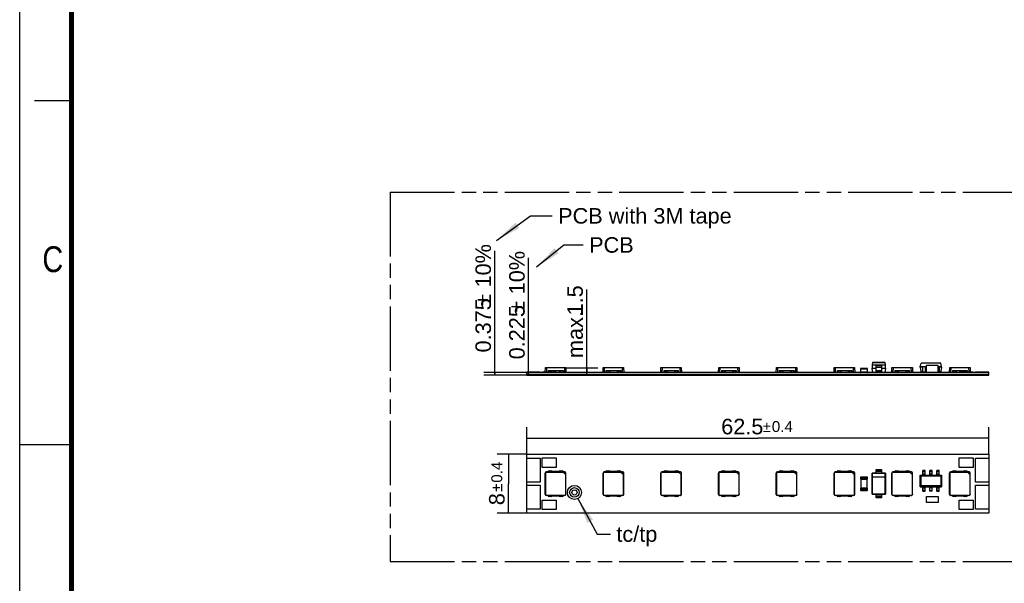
# Model space of a CAD drawing. Header units: millimetres. Extents: x 0 to 210, y 0 to 297.
# Tile 2 of 7: x 0 to 133, y 130 to 206. Entities that reach past the tile are written whole.
import ezdxf
from ezdxf.enums import TextEntityAlignment as Align

# ---------------------------------------------------------------- set-up
doc = ezdxf.new("R2010")
doc.units = ezdxf.units.MM
doc.header["$LTSCALE"] = 19.36
doc.linetypes.add('PHANTOM', pattern=[0.8, 0.45, -0.05, 0.1, -0.05, 0.1, -0.05])
doc.layers.get('0').update_dxf_attribs({"linetype": 'CONTINUOUS'})
for name, color, linetype in [('DEFAULT_3', 7, 'PHANTOM'), ('Z_CURVE', 7, 'CONTINUOUS'), ('Z_DIM_2D', 7, 'CONTINUOUS'), ('Z_NOTICE', 7, 'CONTINUOUS')]:
    doc.layers.add(name, color=color, linetype=linetype)
doc.styles.get("Standard").update_dxf_attribs({"font": 'txt', "width": 0.7})
doc.styles.add('TEXTSTYLE_2', font='txt', dxfattribs={"width": 0.75})
doc.styles.add('TEXTSTYLE_3', font='helveticaneueltw1g-ltcn.otf')
doc.styles.add('TEXTSTYLE_4', font='gdt', dxfattribs={"width": 0.7})
doc.dimstyles.new('DIMSTYLE_1', dxfattribs={"dimtxt": 2.1, "dimasz": 3.5, "dimexe": 1.5, "dimexo": 0, "dimgap": 0.525, "dimtad": 1, "dimdsep": 46, "dimtxsty": 'TEXTSTYLE_3', "dimblk": '_FILLED', "dimblk1": '_FILLED', "dimblk2": '_FILLED', "dimcen": 0.09, "dimclrt": 5, "dimazin": 2, "dimtol": 1, "dimtp": 0.4, "dimtm": 0.4, "dimtfac": 1, "dimtofl": 0, "dimtmove": 0, "dimatfit": 3, "dimldrblk": '_FILLED', "dimfxl": 0, "dimtolj": 1, "dimarcsym": 0})
doc.dimstyles.new('DIMSTYLE_2', dxfattribs={"dimtxt": 2.1, "dimasz": 3.5, "dimexe": 1.5, "dimexo": 0, "dimgap": 0.525, "dimtad": 1, "dimdsep": 46, "dimtxsty": 'TEXTSTYLE_3', "dimblk": '_FILLED', "dimblk1": '_FILLED', "dimblk2": '_FILLED', "dimcen": 0.09, "dimclrt": 5, "dimazin": 2, "dimtp": 0.1, "dimtm": 0.1, "dimtfac": 1, "dimtofl": 0, "dimtmove": 0, "dimatfit": 3, "dimldrblk": '_FILLED', "dimfxl": 0, "dimtolj": 1, "dimarcsym": 0})
doc.dimstyles.new('DIMSTYLE_3', dxfattribs={"dimtxt": 2.1, "dimasz": 3.5, "dimexe": 1.5, "dimexo": 0, "dimgap": 0.525, "dimtad": 1, "dimdec": 3, "dimdsep": 46, "dimtxsty": 'TEXTSTYLE_3', "dimblk": '_FILLED', "dimblk1": '_FILLED', "dimblk2": '_FILLED', "dimcen": 0.09, "dimclrt": 5, "dimazin": 2, "dimtp": 0.1, "dimtm": 0.1, "dimtfac": 1, "dimtdec": 3, "dimtofl": 0, "dimtmove": 0, "dimatfit": 3, "dimldrblk": '_FILLED', "dimfxl": 0, "dimtolj": 1, "dimarcsym": 0})
doc.dimstyles.get("Standard").update_dxf_attribs({"dimtxt": 3.5, "dimasz": 3.5, "dimexe": 1.5, "dimexo": 0, "dimtad": 1, "dimdsep": 46, "dimtxsty": 'Standard', "dimblk": '_FILLED', "dimblk1": '_FILLED', "dimblk2": '_FILLED', "dimcen": 0.09, "dimclrt": 5, "dimazin": 2, "dimtol": 1, "dimtp": 0.05, "dimtm": 0.05, "dimtfac": 1, "dimtofl": 0, "dimtmove": 0, "dimatfit": 3, "dimldrblk": '_FILLED', "dimfxl": 0, "dimtolj": 1, "dimarcsym": 0})

# ---------------------------------------------------------------- blocks, each defined once
blk = doc.blocks.new('*D2')
at = {"layer": 'Z_DIM_2D', "color": 2, "linetype": 'Continuous', "transparency": 16777216}
for p, q in [((68.59, 147.19), (68.59, 150.86)), ((131.09, 147.19), (131.09, 150.86)), ((68.59, 149.36), (99.84, 149.36)), ((131.09, 149.36), (99.84, 149.36))]:
    blk.add_line(p, q, dxfattribs=at)
at = {"layer": 'Z_DIM_2D', "color": 5, "linetype": 'Continuous', "transparency": 16777216}
for s, height, style, p in [('62.5', 2.1, 'TEXTSTYLE_3', (97.75, 149.88)), ('`', 1.47, 'TEXTSTYLE_4', (101.08, 150.2)), ('0.4', 1.47, 'TEXTSTYLE_3', (103.17, 150.2))]:
    blk.add_text(s, height=height, dxfattribs=dict(at, style=style)).set_placement(p, align=Align.CENTER)
blk = doc.blocks.new('_FILLED')
at = {"color": 0, "linetype": 'ByBlock'}
blk.add_solid([(0, 0), (-1, 0.125), (-1, -0.125)], dxfattribs=at)
blk = doc.blocks.new('_NONE')
blk = doc.blocks.new('*D3')
at = {"layer": 'Z_DIM_2D', "color": 2, "linetype": 'Continuous', "transparency": 16777216}
for p, q in [((68.59, 147.19), (64.61, 147.19)), ((66.11, 147.19), (66.11, 143.19)), ((66.11, 139.19), (66.11, 143.19)), ((68.59, 139.19), (64.61, 139.19))]:
    blk.add_line(p, q, dxfattribs=at)
at = {"layer": 'Z_DIM_2D', "color": 5, "linetype": 'Continuous', "transparency": 16777216}
for s, height, style, p in [('0.4', 1.47, 'TEXTSTYLE_3', (65.27, 144.75)), ('`', 1.47, 'TEXTSTYLE_4', (65.27, 142.66)), ('8', 2.1, 'TEXTSTYLE_3', (65.59, 141.1))]:
    blk.add_text(s, height=height, rotation=90, dxfattribs=dict(at, style=style)).set_placement(p, align=Align.CENTER)
blk = doc.blocks.new('*D4')
at = {"layer": 'Z_DIM_2D', "color": 2, "linetype": 'Continuous', "transparency": 16777216}
for p, q in [((76.7, 158.39), (76.7, 169.49)), ((73.73, 158.9), (78.2, 158.9)), ((76.7, 158.9), (76.7, 158.39)), ((76.7, 157.88), (76.7, 158.39))]:
    blk.add_line(p, q, dxfattribs=at)
at = {"layer": 'Z_DIM_2D', "color": 5, "linetype": 'Continuous', "transparency": 16777216, "style": 'TEXTSTYLE_3'}
for s, p in [('1.5', (76.18, 165.97)), ('max. ', (76.18, 160.2))]:
    blk.add_text(s, height=2.1, rotation=90, dxfattribs=at).set_placement(p)
blk = doc.blocks.new('*D5')
at = {"layer": 'Z_DIM_2D', "color": 2, "linetype": 'Continuous', "transparency": 16777216}
for p, q in [((64.27, 158.07), (64.27, 174.7)), ((68.59, 158.25), (62.77, 158.25)), ((68.59, 157.88), (62.77, 157.88)), ((64.27, 158.25), (64.27, 158.07)), ((64.27, 157.88), (64.27, 158.07))]:
    blk.add_line(p, q, dxfattribs=at)
at = {"layer": 'Z_DIM_2D', "color": 5, "linetype": 'Continuous', "transparency": 16777216}
for s, style, p in [('10%', 'TEXTSTYLE_3', (63.75, 169.76)), ('`', 'TEXTSTYLE_4', (63.75, 167.31)), ('0.375', 'TEXTSTYLE_3', (63.75, 160.96))]:
    blk.add_text(s, height=2.1, rotation=90, dxfattribs=dict(at, style=style)).set_placement(p)
blk = doc.blocks.new('*D6')
at = {"layer": 'Z_DIM_2D', "color": 2, "linetype": 'Continuous', "transparency": 16777216}
for p, q in [((68.83, 158.14), (68.83, 173.77)), ((68.83, 158.25), (68.83, 158.14)), ((68.83, 158.03), (68.83, 158.14))]:
    blk.add_line(p, q, dxfattribs=at)
at = {"layer": 'Z_DIM_2D', "color": 5, "linetype": 'Continuous', "transparency": 16777216}
for s, style, p in [('10%', 'TEXTSTYLE_3', (68.31, 168.83)), ('`', 'TEXTSTYLE_4', (68.31, 166.38)), ('0.225', 'TEXTSTYLE_3', (68.31, 160.03))]:
    blk.add_text(s, height=2.1, rotation=90, dxfattribs=dict(at, style=style)).set_placement(p)

msp = doc.modelspace()

# ---------------------------------------------------------------- linework, layer by layer
at = {"color": 2, "linetype": 'Continuous'}
for p, q in [((0, 0), (0, 297)), ((7, 195), (2, 195)), ((0, 148.5), (7, 148.5))]:
    msp.add_line(p, q, dxfattribs=at)
at = {"color": 7, "linetype": 'Continuous'}
for p, q in [((71.1003, 158.2733), (71.1223, 158.9033)), ((71.1223, 158.9033), (73.8769, 158.9033)), ((71.4996, 158.5033), (71.4996, 158.2733)), ((71.4996, 158.5033), (73.4996, 158.5033)), ((71.6246, 158.5033), (71.6246, 158.2733)), ((71.8746, 158.5033), (71.8746, 158.2733)), ((71.9996, 158.5033), (71.9996, 158.2733)), ((72.9996, 158.5033), (72.9996, 158.2533)), ((73.1246, 158.5033), (73.1246, 158.2533)), ((73.3746, 158.5033), (73.3746, 158.2533)), ((73.4996, 158.5033), (73.4996, 158.2533)), ((73.8769, 158.9033), (73.8996, 158.2533)), ((78.9121, 158.2533), (78.9348, 158.9033)), ((78.9348, 158.9033), (81.6894, 158.9033)), ((79.3121, 158.5033), (79.3121, 158.2533)), ((79.3121, 158.5033), (81.3121, 158.5033)), ((79.4371, 158.5033), (79.4371, 158.2533)), ((79.6871, 158.5033), (79.6871, 158.2533)), ((79.8121, 158.5033), (79.8121, 158.2533)), ((80.8121, 158.5033), (80.8121, 158.2533)), ((80.9371, 158.5033), (80.9371, 158.2533)), ((81.1871, 158.5033), (81.1871, 158.2533)), ((81.3121, 158.5033), (81.3121, 158.2533)), ((81.6894, 158.9033), (81.7121, 158.2533)), ((86.7246, 158.2533), (86.7473, 158.9033)), ((86.7473, 158.9033), (89.5019, 158.9033)), ((87.1246, 158.5033), (87.1246, 158.2533)), ((87.1246, 158.5033), (89.1246, 158.5033)), ((87.2496, 158.5033), (87.2496, 158.2533)), ((87.4996, 158.5033), (87.4996, 158.2533)), ((87.6246, 158.5033), (87.6246, 158.2533)), ((88.6246, 158.5033), (88.6246, 158.2533)), ((88.7496, 158.5033), (88.7496, 158.2533)), ((88.9996, 158.5033), (88.9996, 158.2533)), ((89.1246, 158.5033), (89.1246, 158.2533)), ((89.5019, 158.9033), (89.5246, 158.2533)), ((94.5371, 158.2533), (94.5598, 158.9033)), ((94.5598, 158.9033), (97.3144, 158.9033)), ((94.9371, 158.5033), (94.9371, 158.2533)), ((94.9371, 158.5033), (96.9371, 158.5033)), ((95.0621, 158.5033), (95.0621, 158.2533)), ((95.3121, 158.5033), (95.3121, 158.2533)), ((95.4371, 158.5033), (95.4371, 158.2533)), ((96.4371, 158.5033), (96.4371, 158.2533)), ((96.5621, 158.5033), (96.5621, 158.2533)), ((96.8121, 158.5033), (96.8121, 158.2533)), ((96.9371, 158.5033), (96.9371, 158.2533)), ((97.3144, 158.9033), (97.3371, 158.2533)), ((102.3496, 158.2533), (102.3723, 158.9033)), ((102.3723, 158.9033), (105.1269, 158.9033)), ((102.7496, 158.5033), (104.7496, 158.5033)), ((102.7496, 158.5033), (102.7496, 158.2533)), ((102.8746, 158.5033), (102.8746, 158.2533)), ((103.1246, 158.5033), (103.1246, 158.2533)), ((103.2496, 158.5033), (103.2496, 158.2533)), ((104.2496, 158.5033), (104.2496, 158.2533)), ((104.3746, 158.5033), (104.3746, 158.2533)), ((104.6246, 158.5033), (104.6246, 158.2533)), ((104.7496, 158.5033), (104.7496, 158.2533)), ((105.1269, 158.9033), (105.1496, 158.2533)), ((110.1621, 158.2533), (110.1848, 158.9033)), ((110.1848, 158.9033), (112.9394, 158.9033)), ((110.5621, 158.5033), (112.5621, 158.5033)), ((110.5621, 158.5033), (110.5621, 158.2533)), ((110.6871, 158.5033), (110.6871, 158.2533)), ((110.9371, 158.5033), (110.9371, 158.2533)), ((111.0621, 158.5033), (111.0621, 158.2533)), ((112.0621, 158.5033), (112.0621, 158.2533)), ((112.1871, 158.5033), (112.1871, 158.2533)), ((112.4371, 158.5033), (112.4371, 158.2533)), ((112.5621, 158.5033), (112.5621, 158.2533)), ((112.9394, 158.9033), (112.9621, 158.2533)), ((113.7434, 158.7633), (113.7434, 158.2933)), ((114.6534, 158.8033), (113.7834, 158.8033)), ((114.6934, 158.2933), (114.6934, 158.7633)), ((115.3713, 159.6033), (115.3184, 159.3032)), ((115.3184, 159.3032), (117.1184, 159.3032)), ((115.3184, 159.3032), (115.3184, 158.8533)), ((115.3184, 158.8533), (115.8684, 158.8533)), ((115.4242, 158.2533), (115.3184, 158.8533)), ((117.0655, 159.6043), (115.3713, 159.6043)), ((115.3713, 159.6033), (115.3713, 159.6043)), ((115.3713, 159.6033), (117.0655, 159.6033)), ((116.5684, 159.1533), (115.8684, 159.1533)), ((115.8684, 158.2533), (115.8684, 159.1533)), ((116.5684, 159.1533), (116.5684, 158.2533)), ((116.5684, 158.8533), (117.1184, 158.8533)), ((117.1184, 158.8533), (117.0126, 158.2533)), ((117.0655, 159.6043), (117.0655, 159.6033)), ((117.1184, 159.3032), (117.0655, 159.6033)), ((117.1184, 158.8533), (117.1184, 159.3032)), ((117.9746, 158.2533), (117.9973, 158.9033)), ((117.9973, 158.9033), (120.7519, 158.9033)), ((118.3746, 158.5033), (120.3746, 158.5033)), ((118.3746, 158.5033), (118.3746, 158.2533)), ((118.4996, 158.5033), (118.4996, 158.2533)), ((118.7496, 158.5033), (118.7496, 158.2533)), ((118.8746, 158.5033), (118.8746, 158.2533)), ((119.8746, 158.5033), (119.8746, 158.2533)), ((119.9996, 158.5033), (119.9996, 158.2533)), ((120.2496, 158.5033), (120.2496, 158.2533)), ((120.3746, 158.5033), (120.3746, 158.2533)), ((120.7519, 158.9033), (120.7746, 158.2533)), ((121.8184, 159.0533), (121.939, 159.5033)), ((121.8184, 159.0533), (122.6684, 159.0533)), ((121.8184, 158.9533), (121.8184, 159.0533)), ((122.1684, 158.9533), (121.8184, 158.9533)), ((121.8184, 158.9533), (121.9154, 158.4033)), ((124.5978, 159.5033), (121.939, 159.5033)), ((122.1684, 158.2533), (122.1684, 159.0533)), ((122.4684, 159.0533), (122.4684, 158.2533)), ((122.6684, 158.9533), (122.4684, 158.9533)), ((124.2684, 159.2033), (122.6684, 159.2033)), ((122.6684, 158.2533), (122.6684, 159.2033)), ((124.2684, 158.2533), (124.2684, 159.2033)), ((124.2684, 159.0533), (124.7184, 159.0533)), ((124.3684, 159.0533), (124.3684, 158.2533)), ((124.7184, 158.9533), (124.3684, 158.9533)), ((124.7184, 159.0533), (124.5978, 159.5033)), ((124.7184, 158.9533), (124.6214, 158.4033)), ((124.7184, 158.9533), (124.7184, 159.0533)), ((125.7871, 158.2533), (125.8098, 158.9033)), ((125.8098, 158.9033), (128.5644, 158.9033)), ((126.1871, 158.5033), (128.1871, 158.5033)), ((126.1871, 158.5033), (126.1871, 158.2533)), ((126.3121, 158.5033), (126.3121, 158.2533)), ((126.5621, 158.5033), (126.5621, 158.2533)), ((126.6871, 158.5033), (126.6871, 158.2533)), ((127.6871, 158.5033), (127.6871, 158.2733)), ((127.8121, 158.5033), (127.8121, 158.2733)), ((128.0621, 158.5033), (128.0621, 158.2733)), ((128.1871, 158.5033), (128.1871, 158.2733)), ((128.5644, 158.9033), (128.5864, 158.2733)), ((68.5934, 157.8783), (68.5934, 158.2733)), ((70.3984, 158.2733), (68.5934, 158.2733)), ((131.0934, 158.2533), (68.5934, 158.2533)), ((68.5934, 157.8783), (131.0934, 157.8783)), ((70.3984, 158.2533), (70.3984, 158.2733)), ((70.6934, 158.2533), (70.6934, 158.2733)), ((72.5934, 158.2733), (70.6934, 158.2733)), ((72.5934, 158.2533), (72.5934, 158.2733)), ((74.0924, 158.2533), (74.0924, 158.2733)), ((74.0924, 158.2733), (75.9924, 158.2733)), ((75.9924, 158.2533), (75.9924, 158.2733)), ((116.5684, 158.4033), (115.8684, 158.4033)), ((121.9154, 158.4033), (122.1684, 158.4033)), ((122.1684, 158.3533), (122.4684, 158.3533)), ((122.4684, 158.4033), (122.6684, 158.4033)), ((124.2684, 158.3533), (124.3684, 158.3533)), ((124.3684, 158.4033), (124.6214, 158.4033)), ((128.9934, 158.2733), (127.0934, 158.2733)), ((127.0934, 158.2533), (127.0934, 158.2733)), ((128.9934, 158.2533), (128.9934, 158.2733)), ((131.0934, 158.2733), (129.2884, 158.2733)), ((129.2884, 158.2533), (129.2884, 158.2733)), ((131.0934, 157.8783), (131.0934, 158.2733)), ((68.5934, 139.1901), (68.5934, 147.1901)), ((68.5934, 147.1901), (131.0934, 147.1901)), ((68.5934, 146.6401), (70.3984, 146.6401)), ((70.3984, 146.6401), (70.3984, 143.3901)), ((70.6934, 145.4001), (70.6934, 146.6801)), ((70.6934, 146.6801), (72.5934, 146.6801)), ((72.5934, 146.6801), (72.5934, 145.4001)), ((127.0934, 146.6801), (128.9934, 146.6801)), ((127.0934, 145.4001), (127.0934, 146.6801)), ((128.9934, 146.6801), (128.9934, 145.4001)), ((129.2884, 146.6401), (131.0934, 146.6401)), ((129.2884, 143.3901), (129.2884, 146.6401)), ((131.0934, 147.1901), (131.0934, 139.1901)), ((72.5934, 145.4001), (70.6934, 145.4001)), ((128.9934, 145.4001), (127.0934, 145.4001)), ((71.0996, 141.74), (71.0996, 144.6402)), ((71.1223, 144.6175), (71.1223, 141.7627)), ((71.4996, 144.7901), (71.2496, 144.7901)), ((71.2722, 144.7674), (73.5223, 144.7674)), ((71.6246, 144.9301), (71.4996, 144.8801)), ((71.4996, 144.7813), (71.4996, 144.8801)), ((71.4996, 144.7813), (73.4996, 144.7813)), ((71.6246, 144.9301), (71.8746, 144.9301)), ((71.9996, 144.8801), (71.8746, 144.9301)), ((71.9996, 144.8801), (72.9996, 144.8801)), ((73.1246, 144.9301), (72.9996, 144.8801)), ((73.1246, 144.9301), (73.3746, 144.9301)), ((73.4996, 144.8801), (73.3746, 144.9301)), ((73.4996, 144.8801), (73.4996, 144.7813)), ((73.7497, 144.7901), (73.4996, 144.7901)), ((73.5171, 144.7726), (73.8822, 144.4075)), ((73.5171, 144.7726), (73.7323, 144.7726)), ((73.8769, 141.7627), (73.8769, 144.4128)), ((73.8822, 144.4075), (73.8822, 144.6227)), ((73.8996, 141.74), (73.8996, 144.6402)), ((78.9121, 141.74), (78.9121, 144.6402)), ((78.9348, 144.6175), (78.9348, 141.7627)), ((79.3121, 144.7901), (79.0621, 144.7901)), ((79.0847, 144.7674), (81.3348, 144.7674)), ((79.4371, 144.9301), (79.3121, 144.8801)), ((79.3121, 144.7813), (79.3121, 144.8801)), ((79.3121, 144.7813), (81.3121, 144.7813)), ((79.4371, 144.9301), (79.6871, 144.9301)), ((79.8121, 144.8801), (79.6871, 144.9301)), ((79.8121, 144.8801), (80.8121, 144.8801)), ((80.9371, 144.9301), (80.8121, 144.8801)), ((80.9371, 144.9301), (81.1871, 144.9301)), ((81.3121, 144.8801), (81.1871, 144.9301)), ((81.3121, 144.8801), (81.3121, 144.7813)), ((81.5622, 144.7901), (81.3121, 144.7901)), ((81.3296, 144.7726), (81.6947, 144.4075)), ((81.3296, 144.7726), (81.5448, 144.7726)), ((81.6894, 141.7627), (81.6894, 144.4128)), ((81.6947, 144.4075), (81.6947, 144.6227)), ((81.7121, 141.74), (81.7121, 144.6402)), ((86.7246, 141.74), (86.7246, 144.6402)), ((86.7473, 144.6175), (86.7473, 141.7627)), ((87.1246, 144.7901), (86.8746, 144.7901)), ((86.8972, 144.7674), (89.1473, 144.7674)), ((87.2496, 144.9301), (87.1246, 144.8801)), ((87.1246, 144.7813), (87.1246, 144.8801)), ((87.1246, 144.7813), (89.1246, 144.7813)), ((87.2496, 144.9301), (87.4996, 144.9301)), ((87.6246, 144.8801), (87.4996, 144.9301)), ((87.6246, 144.8801), (88.6246, 144.8801)), ((88.7496, 144.9301), (88.6246, 144.8801)), ((88.7496, 144.9301), (88.9996, 144.9301)), ((89.1246, 144.8801), (88.9996, 144.9301)), ((89.1246, 144.8801), (89.1246, 144.7813)), ((89.3747, 144.7901), (89.1246, 144.7901)), ((89.1421, 144.7726), (89.5072, 144.4075)), ((89.1421, 144.7726), (89.3573, 144.7726)), ((89.5019, 141.7627), (89.5019, 144.4128)), ((89.5072, 144.4075), (89.5072, 144.6227)), ((89.5246, 141.74), (89.5246, 144.6402)), ((94.5371, 141.74), (94.5371, 144.6402)), ((94.5598, 144.6175), (94.5598, 141.7627)), ((94.9371, 144.7901), (94.6871, 144.7901)), ((94.7097, 144.7674), (96.9598, 144.7674)), ((95.0621, 144.9301), (94.9371, 144.8801)), ((94.9371, 144.7813), (94.9371, 144.8801)), ((94.9371, 144.7813), (96.9371, 144.7813)), ((95.0621, 144.9301), (95.3121, 144.9301)), ((95.4371, 144.8801), (95.3121, 144.9301)), ((95.4371, 144.8801), (96.4371, 144.8801)), ((96.5621, 144.9301), (96.4371, 144.8801)), ((96.5621, 144.9301), (96.8121, 144.9301)), ((96.9371, 144.8801), (96.8121, 144.9301)), ((96.9371, 144.8801), (96.9371, 144.7813)), ((97.1872, 144.7901), (96.9371, 144.7901)), ((96.9546, 144.7726), (97.3197, 144.4075)), ((96.9546, 144.7726), (97.1698, 144.7726)), ((97.3144, 141.7627), (97.3144, 144.4128)), ((97.3197, 144.4075), (97.3197, 144.6227)), ((97.3371, 141.74), (97.3371, 144.6402)), ((102.3496, 141.74), (102.3496, 144.6402)), ((102.3723, 144.6175), (102.3723, 141.7627)), ((102.7496, 144.7901), (102.4996, 144.7901)), ((102.5222, 144.7674), (104.7723, 144.7674)), ((102.8746, 144.9301), (102.7496, 144.8801)), ((102.7496, 144.7813), (102.7496, 144.8801)), ((102.7496, 144.7813), (104.7496, 144.7813)), ((102.8746, 144.9301), (103.1246, 144.9301)), ((103.2496, 144.8801), (103.1246, 144.9301)), ((103.2496, 144.8801), (104.2496, 144.8801)), ((104.3746, 144.9301), (104.2496, 144.8801)), ((104.3746, 144.9301), (104.6246, 144.9301)), ((104.7496, 144.8801), (104.6246, 144.9301)), ((104.7496, 144.8801), (104.7496, 144.7813)), ((104.9997, 144.7901), (104.7496, 144.7901)), ((104.7671, 144.7726), (104.9823, 144.7726)), ((104.7671, 144.7726), (105.1322, 144.4075)), ((105.1269, 141.7627), (105.1269, 144.4128)), ((105.1322, 144.4075), (105.1322, 144.6227)), ((105.1496, 141.74), (105.1496, 144.6402)), ((110.1621, 141.74), (110.1621, 144.6402)), ((110.1848, 144.6175), (110.1848, 141.7627)), ((110.5621, 144.7901), (110.3121, 144.7901)), ((110.3347, 144.7674), (112.5848, 144.7674)), ((110.6871, 144.9301), (110.5621, 144.8801)), ((110.5621, 144.7813), (110.5621, 144.8801)), ((110.5621, 144.7813), (112.5621, 144.7813)), ((110.6871, 144.9301), (110.9371, 144.9301)), ((111.0621, 144.8801), (110.9371, 144.9301)), ((111.0621, 144.8801), (112.0621, 144.8801)), ((112.1871, 144.9301), (112.0621, 144.8801)), ((112.1871, 144.9301), (112.4371, 144.9301)), ((112.5621, 144.8801), (112.4371, 144.9301)), ((112.5621, 144.8801), (112.5621, 144.7813)), ((112.8122, 144.7901), (112.5621, 144.7901)), ((112.5796, 144.7726), (112.7948, 144.7726)), ((112.5796, 144.7726), (112.9447, 144.4075)), ((112.9394, 141.7627), (112.9394, 144.4128)), ((112.9447, 144.4075), (112.9447, 144.6227)), ((112.9621, 141.74), (112.9621, 144.6402)), ((113.7434, 144.0501), (113.7434, 143.8301)), ((114.6534, 144.0901), (113.7834, 144.0901)), ((114.6934, 143.8301), (114.6934, 144.0501)), ((117.1184, 144.6151), (115.3184, 144.6151)), ((115.3184, 144.6151), (115.3713, 144.5622)), ((115.3184, 141.7651), (115.3184, 144.6151)), ((117.0655, 144.5622), (115.3713, 144.5622)), ((115.3713, 141.818), (115.3713, 144.5622)), ((117.0655, 144.0622), (115.3713, 144.0622)), ((115.8684, 145.1151), (116.5684, 145.1151)), ((115.8684, 144.6151), (115.8684, 145.1151)), ((116.5684, 144.8401), (115.8684, 144.8401)), ((116.5684, 145.1151), (116.5684, 144.6151)), ((117.0655, 144.5622), (117.1184, 144.6151)), ((117.0655, 141.818), (117.0655, 144.5622)), ((117.1184, 144.6151), (117.1184, 141.7651)), ((117.9746, 141.74), (117.9746, 144.6402)), ((117.9973, 144.6175), (117.9973, 141.7627)), ((118.3746, 144.7901), (118.1246, 144.7901)), ((118.1472, 144.7674), (120.3973, 144.7674)), ((118.4996, 144.9301), (118.3746, 144.8801)), ((118.3746, 144.7813), (118.3746, 144.8801)), ((118.3746, 144.7813), (120.3746, 144.7813)), ((118.4996, 144.9301), (118.7496, 144.9301)), ((118.8746, 144.8801), (118.7496, 144.9301)), ((118.8746, 144.8801), (119.8746, 144.8801)), ((119.9996, 144.9301), (119.8746, 144.8801)), ((119.9996, 144.9301), (120.2496, 144.9301)), ((120.3746, 144.8801), (120.2496, 144.9301)), ((120.3746, 144.8801), (120.3746, 144.7813)), ((120.6247, 144.7901), (120.3746, 144.7901)), ((120.3921, 144.7726), (120.6073, 144.7726)), ((120.3921, 144.7726), (120.7572, 144.4075)), ((120.7519, 141.7627), (120.7519, 144.4128)), ((120.7572, 144.4075), (120.7572, 144.6227)), ((120.7746, 141.74), (120.7746, 144.6402)), ((121.8184, 144.3651), (124.7184, 144.3651)), ((121.8184, 144.3651), (121.939, 144.2445)), ((121.8184, 142.7651), (121.8184, 144.3651)), ((121.939, 144.2445), (124.5978, 144.2445)), ((121.939, 142.8857), (121.939, 144.2445)), ((122.4684, 144.9651), (122.1684, 144.9651)), ((122.1684, 144.3651), (122.1684, 144.9651)), ((122.1684, 144.8638), (122.4684, 144.8638)), ((122.4684, 144.4738), (122.1684, 144.4738)), ((122.4684, 144.3651), (122.4684, 144.9651)), ((123.4184, 144.9651), (123.1184, 144.9651)), ((123.1184, 144.3651), (123.1184, 144.9651)), ((123.1184, 144.8638), (123.4184, 144.8638)), ((123.4184, 144.4738), (123.1184, 144.4738)), ((123.4184, 144.3651), (123.4184, 144.9651)), ((124.3684, 144.9651), (124.0684, 144.9651)), ((124.0684, 144.3651), (124.0684, 144.9651)), ((124.0684, 144.8638), (124.3684, 144.8638)), ((124.3684, 144.4738), (124.0684, 144.4738)), ((124.3684, 144.3651), (124.3684, 144.9651)), ((124.7184, 144.3651), (124.5978, 144.2445)), ((124.5978, 144.2445), (124.5978, 142.8857)), ((124.7184, 144.3651), (124.7184, 142.7651)), ((125.7871, 141.74), (125.7871, 144.6402)), ((125.8098, 144.6175), (125.8098, 141.7627)), ((126.1871, 144.7901), (125.9371, 144.7901)), ((125.9597, 144.7674), (128.2098, 144.7674)), ((126.3121, 144.9301), (126.1871, 144.8801)), ((126.1871, 144.7813), (126.1871, 144.8801)), ((126.1871, 144.7813), (128.1871, 144.7813)), ((126.3121, 144.9301), (126.5621, 144.9301)), ((126.6871, 144.8801), (126.5621, 144.9301)), ((126.6871, 144.8801), (127.6871, 144.8801)), ((127.8121, 144.9301), (127.6871, 144.8801)), ((127.8121, 144.9301), (128.0621, 144.9301)), ((128.1871, 144.8801), (128.0621, 144.9301)), ((128.1871, 144.8801), (128.1871, 144.7813)), ((128.4372, 144.7901), (128.1871, 144.7901)), ((128.2046, 144.7726), (128.4198, 144.7726)), ((128.2046, 144.7726), (128.5697, 144.4075)), ((128.5644, 141.7627), (128.5644, 144.4128)), ((128.5697, 144.4075), (128.5697, 144.6227)), ((128.5871, 141.74), (128.5871, 144.6402)), ((70.3984, 143.3901), (68.5934, 143.3901)), ((68.5934, 142.9901), (70.3984, 142.9901)), ((70.3984, 142.9901), (70.3984, 139.7401)), ((113.7434, 142.5501), (113.7434, 142.3301)), ((113.7834, 143.7901), (114.6534, 143.7901)), ((113.7834, 143.7901), (113.7834, 142.5901)), ((114.6534, 142.5901), (113.7834, 142.5901)), ((114.6534, 142.5901), (114.6534, 143.7901)), ((114.6934, 142.3301), (114.6934, 142.5501)), ((121.8184, 142.7651), (121.939, 142.8857)), ((121.8184, 142.7651), (124.7184, 142.7651)), ((124.5978, 142.8857), (121.939, 142.8857)), ((122.1684, 142.1651), (122.1684, 142.7651)), ((122.1684, 142.6563), (122.4684, 142.6563)), ((122.4684, 142.1651), (122.4684, 142.7651)), ((123.1184, 142.1651), (123.1184, 142.7651)), ((123.4184, 142.6563), (123.1184, 142.6563)), ((123.4184, 142.1651), (123.4184, 142.7651)), ((124.0684, 142.1651), (124.0684, 142.7651)), ((124.0684, 142.6563), (124.3684, 142.6563)), ((124.3684, 142.1651), (124.3684, 142.7651)), ((124.7184, 142.7651), (124.5978, 142.8857)), ((131.0934, 143.3901), (129.2884, 143.3901)), ((129.2884, 142.9901), (131.0934, 142.9901)), ((129.2884, 139.7401), (129.2884, 142.9901)), ((71.4996, 141.5901), (71.2496, 141.5901)), ((73.727, 141.6128), (71.2722, 141.6128)), ((71.4996, 141.5001), (71.4996, 141.5988)), ((73.4996, 141.5988), (71.4996, 141.5988)), ((71.4996, 141.5001), (71.6246, 141.4501)), ((71.8746, 141.4501), (71.6246, 141.4501)), ((71.8746, 141.4501), (71.9996, 141.5001)), ((72.9996, 141.5001), (71.9996, 141.5001)), ((72.9996, 141.5001), (73.1246, 141.4501)), ((73.3746, 141.4501), (73.1246, 141.4501)), ((73.3746, 141.4501), (73.4996, 141.5001)), ((73.4996, 141.5988), (73.4996, 141.5001)), ((73.7497, 141.5901), (73.4996, 141.5901)), ((79.3121, 141.5901), (79.0621, 141.5901)), ((81.5395, 141.6128), (79.0847, 141.6128)), ((79.3121, 141.5001), (79.3121, 141.5988)), ((81.3121, 141.5988), (79.3121, 141.5988)), ((79.3121, 141.5001), (79.4371, 141.4501)), ((79.6871, 141.4501), (79.4371, 141.4501)), ((79.6871, 141.4501), (79.8121, 141.5001)), ((80.8121, 141.5001), (79.8121, 141.5001)), ((80.8121, 141.5001), (80.9371, 141.4501)), ((81.1871, 141.4501), (80.9371, 141.4501)), ((81.1871, 141.4501), (81.3121, 141.5001)), ((81.3121, 141.5988), (81.3121, 141.5001)), ((81.5622, 141.5901), (81.3121, 141.5901)), ((87.1246, 141.5901), (86.8746, 141.5901)), ((89.352, 141.6128), (86.8972, 141.6128)), ((87.1246, 141.5001), (87.1246, 141.5988)), ((89.1246, 141.5988), (87.1246, 141.5988)), ((87.1246, 141.5001), (87.2496, 141.4501)), ((87.4996, 141.4501), (87.2496, 141.4501)), ((87.4996, 141.4501), (87.6246, 141.5001)), ((88.6246, 141.5001), (87.6246, 141.5001)), ((88.6246, 141.5001), (88.7496, 141.4501)), ((88.9996, 141.4501), (88.7496, 141.4501)), ((88.9996, 141.4501), (89.1246, 141.5001)), ((89.1246, 141.5988), (89.1246, 141.5001)), ((89.3747, 141.5901), (89.1246, 141.5901)), ((94.9371, 141.5901), (94.6871, 141.5901)), ((97.1645, 141.6128), (94.7097, 141.6128)), ((94.9371, 141.5001), (94.9371, 141.5988)), ((96.9371, 141.5988), (94.9371, 141.5988)), ((94.9371, 141.5001), (95.0621, 141.4501)), ((95.3121, 141.4501), (95.0621, 141.4501)), ((95.3121, 141.4501), (95.4371, 141.5001)), ((96.4371, 141.5001), (95.4371, 141.5001)), ((96.4371, 141.5001), (96.5621, 141.4501)), ((96.8121, 141.4501), (96.5621, 141.4501)), ((96.8121, 141.4501), (96.9371, 141.5001)), ((96.9371, 141.5988), (96.9371, 141.5001)), ((97.1872, 141.5901), (96.9371, 141.5901)), ((102.7496, 141.5901), (102.4996, 141.5901)), ((104.977, 141.6128), (102.5222, 141.6128)), ((104.7496, 141.5988), (102.7496, 141.5988)), ((102.7496, 141.5001), (102.7496, 141.5988)), ((102.7496, 141.5001), (102.8746, 141.4501)), ((103.1246, 141.4501), (102.8746, 141.4501)), ((103.1246, 141.4501), (103.2496, 141.5001)), ((104.2496, 141.5001), (103.2496, 141.5001)), ((104.2496, 141.5001), (104.3746, 141.4501)), ((104.6246, 141.4501), (104.3746, 141.4501)), ((104.6246, 141.4501), (104.7496, 141.5001)), ((104.7496, 141.5988), (104.7496, 141.5001)), ((104.9997, 141.5901), (104.7496, 141.5901)), ((110.5621, 141.5901), (110.3121, 141.5901)), ((112.7895, 141.6128), (110.3347, 141.6128)), ((112.5621, 141.5988), (110.5621, 141.5988)), ((110.5621, 141.5001), (110.5621, 141.5988)), ((110.5621, 141.5001), (110.6871, 141.4501)), ((110.9371, 141.4501), (110.6871, 141.4501)), ((110.9371, 141.4501), (111.0621, 141.5001)), ((112.0621, 141.5001), (111.0621, 141.5001)), ((112.0621, 141.5001), (112.1871, 141.4501)), ((112.4371, 141.4501), (112.1871, 141.4501)), ((112.4371, 141.4501), (112.5621, 141.5001)), ((112.5621, 141.5988), (112.5621, 141.5001)), ((112.8122, 141.5901), (112.5621, 141.5901)), ((113.7834, 142.2901), (114.6534, 142.2901)), ((115.3713, 141.818), (115.3184, 141.7651)), ((115.3184, 141.7651), (117.1184, 141.7651)), ((115.3713, 141.818), (117.0655, 141.818)), ((115.8684, 141.2651), (115.8684, 141.7651)), ((115.8684, 141.5401), (116.5684, 141.5401)), ((116.5684, 141.2651), (115.8684, 141.2651)), ((116.5684, 141.7651), (116.5684, 141.2651)), ((117.1184, 141.7651), (117.0655, 141.818)), ((118.3746, 141.5901), (118.1246, 141.5901)), ((120.602, 141.6128), (118.1472, 141.6128)), ((120.3746, 141.5988), (118.3746, 141.5988)), ((118.3746, 141.5001), (118.3746, 141.5988)), ((118.3746, 141.5001), (118.4996, 141.4501)), ((118.7496, 141.4501), (118.4996, 141.4501)), ((118.7496, 141.4501), (118.8746, 141.5001)), ((119.8746, 141.5001), (118.8746, 141.5001)), ((119.8746, 141.5001), (119.9996, 141.4501)), ((120.2496, 141.4501), (119.9996, 141.4501)), ((120.2496, 141.4501), (120.3746, 141.5001)), ((120.3746, 141.5988), (120.3746, 141.5001)), ((120.6247, 141.5901), (120.3746, 141.5901)), ((122.4684, 142.2663), (122.1684, 142.2663)), ((122.1684, 142.1651), (122.4684, 142.1651)), ((122.6684, 141.4401), (124.2684, 141.4401)), ((122.6684, 140.6401), (122.6684, 141.4401)), ((123.1184, 142.2663), (123.4184, 142.2663)), ((123.4184, 142.1651), (123.1184, 142.1651)), ((124.3684, 142.2663), (124.0684, 142.2663)), ((124.0684, 142.1651), (124.3684, 142.1651)), ((124.2684, 141.4401), (124.2684, 140.6401)), ((126.1871, 141.5901), (125.9371, 141.5901)), ((128.4145, 141.6128), (125.9597, 141.6128)), ((128.1871, 141.5988), (126.1871, 141.5988)), ((126.1871, 141.5001), (126.1871, 141.5988)), ((126.1871, 141.5001), (126.3121, 141.4501)), ((126.5621, 141.4501), (126.3121, 141.4501)), ((126.5621, 141.4501), (126.6871, 141.5001)), ((127.6871, 141.5001), (126.6871, 141.5001)), ((127.6871, 141.5001), (127.8121, 141.4501)), ((128.0621, 141.4501), (127.8121, 141.4501)), ((128.0621, 141.4501), (128.1871, 141.5001)), ((128.1871, 141.5988), (128.1871, 141.5001)), ((128.4372, 141.5901), (128.1871, 141.5901)), ((70.6934, 139.7001), (70.6934, 140.9801)), ((70.6934, 140.9801), (72.5934, 140.9801)), ((72.5934, 140.9801), (72.5934, 139.7001)), ((124.2684, 140.6401), (122.6684, 140.6401)), ((127.0934, 140.9801), (128.9934, 140.9801)), ((127.0934, 139.7001), (127.0934, 140.9801)), ((128.9934, 140.9801), (128.9934, 139.7001)), ((70.3984, 139.7401), (68.5934, 139.7401)), ((131.0934, 139.1901), (68.5934, 139.1901)), ((72.5934, 139.7001), (70.6934, 139.7001)), ((128.9934, 139.7001), (127.0934, 139.7001)), ((131.0934, 139.7401), (129.2884, 139.7401))]:
    msp.add_line(p, q, dxfattribs=at)
at = {"color": 9, "linetype": 'Continuous'}
for p, q in [((71.2722, 158.9033), (71.2502, 158.2733)), ((73.7497, 158.2533), (73.727, 158.9033)), ((79.0847, 158.9033), (79.0621, 158.2533)), ((81.5622, 158.2533), (81.5395, 158.9033)), ((86.8972, 158.9033), (86.8746, 158.2533)), ((89.3747, 158.2533), (89.352, 158.9033)), ((94.7097, 158.9033), (94.6871, 158.2533)), ((97.1872, 158.2533), (97.1645, 158.9033)), ((102.5222, 158.9033), (102.4996, 158.2533)), ((104.9997, 158.2533), (104.977, 158.9033)), ((110.3347, 158.9033), (110.3121, 158.2533)), ((112.8122, 158.2533), (112.7895, 158.9033)), ((113.7434, 158.7633), (114.6934, 158.7633)), ((113.7834, 158.2533), (113.7834, 158.8033)), ((114.6534, 158.8033), (114.6534, 158.2533)), ((115.8684, 158.9533), (116.5684, 158.9533)), ((118.1472, 158.9033), (118.1246, 158.2533)), ((120.6247, 158.2533), (120.602, 158.9033)), ((125.9597, 158.9033), (125.9371, 158.2533)), ((128.4365, 158.2733), (128.4145, 158.9033)), ((114.6934, 158.2933), (113.7434, 158.2933)), ((116.5684, 158.4533), (115.8684, 158.4533)), ((71.1223, 144.6175), (71.0996, 144.6402)), ((71.2496, 144.7901), (71.2722, 144.7674)), ((73.7323, 144.7726), (73.7497, 144.7901)), ((73.8996, 144.6402), (73.8822, 144.6227)), ((78.9348, 144.6175), (78.9121, 144.6402)), ((79.0621, 144.7901), (79.0847, 144.7674)), ((81.5448, 144.7726), (81.5622, 144.7901)), ((81.7121, 144.6402), (81.6947, 144.6227)), ((86.7473, 144.6175), (86.7246, 144.6402)), ((86.8746, 144.7901), (86.8972, 144.7674)), ((89.3573, 144.7726), (89.3747, 144.7901)), ((89.5246, 144.6402), (89.5072, 144.6227)), ((94.5598, 144.6175), (94.5371, 144.6402)), ((94.6871, 144.7901), (94.7097, 144.7674)), ((97.1698, 144.7726), (97.1872, 144.7901)), ((97.3371, 144.6402), (97.3197, 144.6227)), ((102.3723, 144.6175), (102.3496, 144.6402)), ((102.4996, 144.7901), (102.5222, 144.7674)), ((104.9823, 144.7726), (104.9997, 144.7901)), ((105.1496, 144.6402), (105.1322, 144.6227)), ((110.1848, 144.6175), (110.1621, 144.6402)), ((110.3121, 144.7901), (110.3347, 144.7674)), ((112.7948, 144.7726), (112.8122, 144.7901)), ((112.9621, 144.6402), (112.9447, 144.6227)), ((113.7434, 144.0501), (114.6934, 144.0501)), ((113.7834, 143.7901), (113.7834, 144.0901)), ((114.6534, 144.0901), (114.6534, 143.7901)), ((116.5684, 144.8901), (115.8684, 144.8901)), ((115.8684, 144.6401), (116.5684, 144.6401)), ((117.9973, 144.6175), (117.9746, 144.6402)), ((118.1246, 144.7901), (118.1472, 144.7674)), ((120.6073, 144.7726), (120.6247, 144.7901)), ((120.7746, 144.6402), (120.7572, 144.6227)), ((125.8098, 144.6175), (125.7871, 144.6402)), ((125.9371, 144.7901), (125.9597, 144.7674)), ((128.4198, 144.7726), (128.4372, 144.7901)), ((128.5871, 144.6402), (128.5697, 144.6227)), ((114.6934, 143.8301), (113.7434, 143.8301)), ((113.7434, 142.5501), (114.6934, 142.5501)), ((113.7834, 142.2901), (113.7834, 142.5901)), ((114.6534, 142.5901), (114.6534, 142.2901)), ((71.0996, 141.74), (71.1223, 141.7627)), ((71.2722, 141.6128), (71.2496, 141.5901)), ((73.7497, 141.5901), (73.727, 141.6128)), ((73.8769, 141.7627), (73.8996, 141.74)), ((78.9121, 141.74), (78.9348, 141.7627)), ((79.0847, 141.6128), (79.0621, 141.5901)), ((81.5622, 141.5901), (81.5395, 141.6128)), ((81.6894, 141.7627), (81.7121, 141.74)), ((86.7246, 141.74), (86.7473, 141.7627)), ((86.8972, 141.6128), (86.8746, 141.5901)), ((89.3747, 141.5901), (89.352, 141.6128)), ((89.5019, 141.7627), (89.5246, 141.74)), ((94.5371, 141.74), (94.5598, 141.7627)), ((94.7097, 141.6128), (94.6871, 141.5901)), ((97.1872, 141.5901), (97.1645, 141.6128)), ((97.3144, 141.7627), (97.3371, 141.74)), ((102.3496, 141.74), (102.3723, 141.7627)), ((102.5222, 141.6128), (102.4996, 141.5901)), ((104.9997, 141.5901), (104.977, 141.6128)), ((105.1269, 141.7627), (105.1496, 141.74)), ((110.1621, 141.74), (110.1848, 141.7627)), ((110.3347, 141.6128), (110.3121, 141.5901)), ((112.8122, 141.5901), (112.7895, 141.6128)), ((112.9394, 141.7627), (112.9621, 141.74)), ((114.6934, 142.3301), (113.7434, 142.3301)), ((116.5684, 141.7401), (115.8684, 141.7401)), ((115.8684, 141.4901), (116.5684, 141.4901)), ((117.9746, 141.74), (117.9973, 141.7627)), ((118.1472, 141.6128), (118.1246, 141.5901)), ((120.6247, 141.5901), (120.602, 141.6128)), ((120.7519, 141.7627), (120.7746, 141.74)), ((125.7871, 141.74), (125.8098, 141.7627)), ((125.9597, 141.6128), (125.9371, 141.5901)), ((128.4372, 141.5901), (128.4145, 141.6128)), ((128.5644, 141.7627), (128.5871, 141.74))]:
    msp.add_line(p, q, dxfattribs=at)
at = {"color": 7, "linetype": 'Continuous', "const_width": 0.7}
msp.add_lwpolyline([(7, 7), (7, 290)], dxfattribs=at)
at = {"color": 7, "linetype": 'Continuous'}
for radius in [0.95, 0.65, 0.35]:
    msp.add_circle((75.0424, 142.0121), radius, dxfattribs=at)
for centre, start, end in [((113.7834, 158.7633), 90, 180), ((114.6534, 158.7633), 0, 90), ((113.7834, 158.2933), 180, 270), ((114.6534, 158.2933), 270, 360), ((113.7834, 144.0501), 90, 180), ((114.6534, 144.0501), 0, 90), ((113.7834, 143.8301), 180, 270), ((113.7834, 142.5501), 90, 180), ((114.6534, 143.8301), 270, 360), ((114.6534, 142.5501), 0, 90), ((113.7834, 142.3301), 180, 270), ((114.6534, 142.3301), 270, 360)]:
    msp.add_arc(centre, 0.04, start, end, dxfattribs=at)
for centre, major_axis, start_param, end_param in [((71.2497, 144.64), (0.1062, -0.1062), 2.35680348, 3.92638183), ((71.2724, 144.6173), (-0.1062, 0.1062), -0.78478918, 0.78478918), ((73.7321, 144.6225), (0.1062, 0.1062), -0.78478918, 0.78478918), ((73.7496, 144.64), (0.1062, 0.1062), -0.78478918, 0.78478918), ((79.0622, 144.64), (0.1062, -0.1062), 2.35680348, 3.92638183), ((79.0849, 144.6173), (-0.1062, 0.1062), -0.78478918, 0.78478918), ((81.5446, 144.6225), (0.1062, 0.1062), -0.78478918, 0.78478918), ((81.5621, 144.64), (0.1062, 0.1062), -0.78478918, 0.78478918), ((86.8747, 144.64), (0.1062, -0.1062), 2.35680348, 3.92638183), ((86.8974, 144.6173), (-0.1062, 0.1062), -0.78478918, 0.78478918), ((89.3571, 144.6225), (0.1062, 0.1062), -0.78478918, 0.78478918), ((89.3746, 144.64), (0.1062, 0.1062), -0.78478918, 0.78478918), ((94.6872, 144.64), (0.1062, -0.1062), 2.35680348, 3.92638183), ((94.7099, 144.6173), (-0.1062, 0.1062), -0.78478918, 0.78478918), ((97.1696, 144.6225), (0.1062, 0.1062), -0.78478918, 0.78478918), ((97.1871, 144.64), (0.1062, 0.1062), -0.78478918, 0.78478918), ((102.4997, 144.64), (0.1062, -0.1062), 2.35680348, 3.92638183), ((102.5224, 144.6173), (-0.1062, 0.1062), -0.78478918, 0.78478918), ((104.9821, 144.6225), (0.1062, 0.1062), -0.78478918, 0.78478918), ((104.9996, 144.64), (0.1062, 0.1062), -0.78478918, 0.78478918), ((110.3122, 144.64), (0.1062, -0.1062), 2.35680348, 3.92638183), ((110.3349, 144.6173), (-0.1062, 0.1062), -0.78478918, 0.78478918), ((112.7946, 144.6225), (0.1062, 0.1062), -0.78478918, 0.78478918), ((112.8121, 144.64), (0.1062, 0.1062), -0.78478918, 0.78478918), ((118.1247, 144.64), (0.1062, -0.1062), 2.35680348, 3.92638183), ((118.1474, 144.6173), (-0.1062, 0.1062), -0.78478918, 0.78478918), ((120.6071, 144.6225), (0.1062, 0.1062), -0.78478918, 0.78478918), ((120.6246, 144.64), (0.1062, 0.1062), -0.78478918, 0.78478918), ((125.9372, 144.64), (0.1062, -0.1062), 2.35680348, 3.92638183), ((125.9599, 144.6173), (-0.1062, 0.1062), -0.78478918, 0.78478918), ((128.4196, 144.6225), (0.1062, 0.1062), -0.78478918, 0.78478918), ((128.4371, 144.64), (0.1062, 0.1062), -0.78478918, 0.78478918), ((71.2497, 141.7402), (0.1062, 0.1062), -3.92638183, -2.35680348), ((71.2724, 141.7629), (-0.1062, -0.1062), -0.78478918, 0.78478918), ((73.7269, 141.7629), (0.1062, -0.1062), -0.78478918, 0.78478918), ((73.7496, 141.7402), (0.1062, -0.1062), -0.78478918, 0.78478918), ((79.0622, 141.7402), (0.1062, 0.1062), -3.92638183, -2.35680348), ((79.0849, 141.7629), (-0.1062, -0.1062), -0.78478918, 0.78478918), ((81.5394, 141.7629), (0.1062, -0.1062), -0.78478918, 0.78478918), ((81.5621, 141.7402), (0.1062, -0.1062), -0.78478918, 0.78478918), ((86.8747, 141.7402), (0.1062, 0.1062), 2.35680348, 3.92638183), ((86.8974, 141.7629), (-0.1062, -0.1062), -0.78478918, 0.78478918), ((89.3519, 141.7629), (0.1062, -0.1062), -0.78478918, 0.78478918), ((89.3746, 141.7402), (0.1062, -0.1062), -0.78478918, 0.78478918), ((94.6872, 141.7402), (0.1062, 0.1062), -3.92638183, -2.35680348), ((94.7099, 141.7629), (-0.1062, -0.1062), -0.78478918, 0.78478918), ((97.1644, 141.7629), (0.1062, -0.1062), -0.78478918, 0.78478918), ((97.1871, 141.7402), (0.1062, -0.1062), -0.78478918, 0.78478918), ((102.4997, 141.7402), (0.1062, 0.1062), -3.92638183, -2.35680348), ((102.5224, 141.7629), (-0.1062, -0.1062), -0.78478918, 0.78478918), ((104.9769, 141.7629), (0.1062, -0.1062), -0.78478918, 0.78478918), ((104.9996, 141.7402), (0.1062, -0.1062), -0.78478918, 0.78478918), ((110.3122, 141.7402), (0.1062, 0.1062), 2.35680348, 3.92638183), ((110.3349, 141.7629), (-0.1062, -0.1062), -0.78478918, 0.78478918), ((112.7894, 141.7629), (0.1062, -0.1062), -0.78478918, 0.78478918), ((112.8121, 141.7402), (0.1062, -0.1062), -0.78478918, 0.78478918), ((118.1247, 141.7402), (0.1062, 0.1062), 2.35680348, 3.92638183), ((118.1474, 141.7629), (-0.1062, -0.1062), -0.78478918, 0.78478918), ((120.6019, 141.7629), (0.1062, -0.1062), -0.78478918, 0.78478918), ((120.6246, 141.7402), (0.1062, -0.1062), -0.78478918, 0.78478918), ((125.9372, 141.7402), (0.1062, 0.1062), 2.35680348, 3.92638183), ((125.9599, 141.7629), (-0.1062, -0.1062), -0.78478918, 0.78478918), ((128.4144, 141.7629), (0.1062, -0.1062), -0.78478918, 0.78478918), ((128.4371, 141.7402), (0.1062, -0.1062), -0.78478918, 0.78478918)]:
    msp.add_ellipse(centre, major_axis=major_axis, ratio=0.99878277, start_param=start_param, end_param=end_param, dxfattribs=at)
at = {"layer": 'DEFAULT_3', "color": 91, "linetype": 'PHANTOM', "true_color": 0x80ff80}
for p, q in [((50.1286, 182.68), (50.1286, 132.68)), ((50.1286, 182.68), (150.1286, 182.68)), ((50.1286, 132.68), (150.1286, 132.68))]:
    msp.add_line(p, q, dxfattribs=at)
at = {"layer": 'Z_CURVE', "color": 4, "linetype": 'Continuous'}
msp.add_line((68.5934, 158.0283), (131.0934, 158.0283), dxfattribs=at)

# ---------------------------------------------------------------- texts
at = {"color": 5, "linetype": 'Continuous', "style": 'TEXTSTYLE_2', "width": 0.833333}
msp.add_text('C', height=3.5, dxfattribs=at).set_placement((3.0702, 171.8336))
at = {"layer": 'Z_NOTICE', "color": 5, "linetype": 'Continuous', "style": 'TEXTSTYLE_3'}
for s, p in [(' PCB with 3M tape', (72.0244, 178.4034)), (' PCB', (76.2153, 174.4657)), (' tc/tp', (79.8993, 135.3289))]:
    msp.add_text(s, height=2.1, dxfattribs=at).set_placement(p)

# ---------------------------------------------------------------- dimensions: what is measured, and where the dimension line sits
at = {"layer": 'Z_DIM_2D', "color": 2, "linetype": 'Continuous'}
for base, p1, p2, angle, text, dimstyle, picture, middle in [((64.2717, 158.2533), (68.5934, 157.8783), (68.5934, 158.2533), 90, '<>%%p10%', 'DIMSTYLE_3', '*D5', (64.2717, 167.8291)), ((68.8334, 158.2533), (68.5934, 158.0283), (68.5934, 158.2533), 90, '<>%%p10%', 'DIMSTYLE_3', '*D6', (68.8334, 166.899)), ((76.7005947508, 157.8783280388), (73.727035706, 158.9033280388), (68.5933928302, 157.8783280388), 270, 'max. <>', 'DIMSTYLE_2', '*D4', (76.7005947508, 164.8457119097))]:
    dim = msp.add_linear_dim(base=base, p1=p1, p2=p2, angle=angle, text=text, dimstyle=dimstyle, override={"dimblk1": 'NONE', "dimblk2": 'NONE', "dimsah": 1}, dxfattribs=at)
    dim.commit()
    dim.dimension.update_dxf_attribs({"geometry": picture, "text_midpoint": middle, "dimtype": 160})
dim = msp.add_linear_dim(base=(131.0934, 149.3585), p1=(68.5934, 147.1901), p2=(131.0934, 147.1901), dimstyle='DIMSTYLE_1', override={"dimblk1": 'NONE', "dimblk2": 'NONE', "dimsah": 1}, dxfattribs=at)
dim.commit()
dim.dimension.update_dxf_attribs({"geometry": '*D2', "text_midpoint": (99.8434, 149.3585), "dimtype": 160})
dim = msp.add_linear_dim(base=(66.1119, 139.1901), p1=(68.5934, 147.1901), p2=(68.5934, 139.1901), angle=270, dimstyle='DIMSTYLE_1', override={"dimblk1": 'NONE', "dimblk2": 'NONE', "dimsah": 1}, dxfattribs=at)
dim.commit()
dim.dimension.update_dxf_attribs({"geometry": '*D3', "text_midpoint": (66.1119, 143.1901), "dimtype": 160})

# ---------------------------------------------------------------- leaders
at = {"layer": 'Z_NOTICE', "color": 2, "linetype": 'Continuous'}
for points in [[(64.4923, 176.1047), (69.0929, 179.4534), (72.0244, 179.4534)], [(69.9049, 172.5304), (73.6077, 175.5157), (76.2153, 175.5157)], [(75.4964, 141.1776), (78.1071, 136.3789), (79.8993, 136.3789)]]:
    msp.add_leader(points, dimstyle='Standard', override={"dimtad": 0}, dxfattribs=at)

doc.saveas('drawing.dxf')
